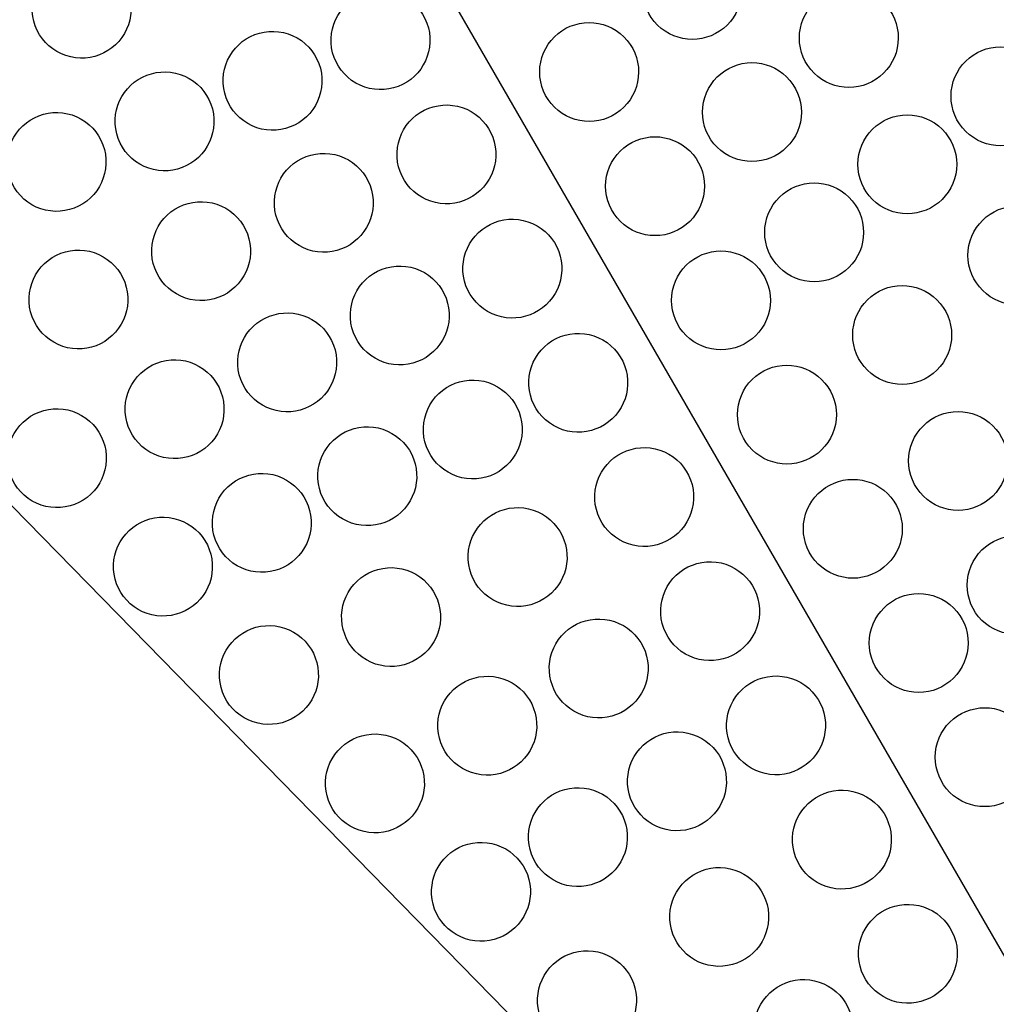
# Model space of a CAD drawing. Header units: millimetres. Extents: x 0 to 500, y 0 to 433.
# Tile 7 of 16: x 267 to 326, y 81 to 140. Entities that reach past the tile are written whole.
import ezdxf

# ---------------------------------------------------------------- set-up
doc = ezdxf.new("R2010")
doc.units = ezdxf.units.MM
doc.header["$MEASUREMENT"] = 0
doc.layers.add('Layer 01', color=7, linetype='Continuous', true_color=0x000000)
doc.layers.add('Make2D$visible$lines', color=7, linetype='Continuous', true_color=0x323232)

msp = doc.modelspace()

# ---------------------------------------------------------------- linework, layer by layer
at = {"layer": 'Layer 01'}
for q in [(250, 216.506), (246.001, 131.86)]:
    msp.add_line((375, 0), q, dxfattribs=at)
at = {"layer": 'Make2D$visible$lines'}
for points, knots in [([(310.809, 142.203), (310.809, 143.002), (310.49, 143.773), (309.343, 144.903), (308.582, 145.203), (307.809, 145.203), (307.017, 145.203), (306.261, 144.889), (305.141, 143.785), (304.809, 143.02), (304.809, 142.203), (304.809, 141.404), (305.128, 140.633), (306.275, 139.503), (307.036, 139.203), (307.809, 139.203), (308.602, 139.203), (309.358, 139.516), (310.477, 140.621), (310.809, 141.385), (310.809, 142.203)], [0, 0, 0, 0, 2.453475, 2.453475, 4.894031, 4.894031, 4.894031, 7.394353, 7.394353, 9.902731, 9.902731, 9.902731, 12.356206, 12.356206, 14.796762, 14.796762, 14.796762, 17.297084, 17.297084, 19.805462, 19.805462, 19.805462, 19.805462]), ([(269.251, 138.465), (269.959, 138.056), (270.787, 137.961), (272.303, 138.378), (272.953, 138.876), (273.349, 139.563), (273.736, 140.232), (273.857, 141.041), (273.451, 142.6), (272.943, 143.261), (272.251, 143.661), (271.543, 144.07), (270.715, 144.164), (269.199, 143.747), (268.549, 143.249), (268.153, 142.563), (267.766, 141.893), (267.645, 141.084), (268.051, 139.526), (268.559, 138.864), (269.251, 138.465)], [0, 0, 0, 0, 2.508377, 2.508377, 5.0087, 5.0087, 5.0087, 7.449256, 7.449256, 9.902731, 9.902731, 9.902731, 12.411109, 12.411109, 14.911431, 14.911431, 14.911431, 17.351987, 17.351987, 19.805462, 19.805462, 19.805462, 19.805462]), ([(320.304, 139.286), (320.304, 140.085), (319.985, 140.856), (318.838, 141.986), (318.077, 142.286), (317.304, 142.286), (316.511, 142.286), (315.755, 141.973), (314.636, 140.868), (314.304, 140.103), (314.304, 139.286), (314.304, 138.487), (314.623, 137.716), (315.77, 136.586), (316.53, 136.286), (317.304, 136.286), (318.096, 136.286), (318.852, 136.599), (319.972, 137.704), (320.304, 138.469), (320.304, 139.286)], [0, 0, 0, 0, 2.453475, 2.453475, 4.894031, 4.894031, 4.894031, 7.394353, 7.394353, 9.902731, 9.902731, 9.902731, 12.356206, 12.356206, 14.796762, 14.796762, 14.796762, 17.297084, 17.297084, 19.805462, 19.805462, 19.805462, 19.805462]), ([(287.387, 136.554), (288.095, 136.146), (288.923, 136.051), (290.439, 136.468), (291.089, 136.966), (291.485, 137.653), (291.871, 138.322), (291.992, 139.131), (291.587, 140.689), (291.079, 141.351), (290.387, 141.751), (289.679, 142.159), (288.85, 142.254), (287.334, 141.837), (286.685, 141.339), (286.289, 140.653), (285.902, 139.983), (285.781, 139.174), (286.187, 137.616), (286.695, 136.954), (287.387, 136.554)], [0, 0, 0, 0, 2.508378, 2.508378, 5.0087, 5.0087, 5.0087, 7.449256, 7.449256, 9.902731, 9.902731, 9.902731, 12.411109, 12.411109, 14.911431, 14.911431, 14.911431, 17.351987, 17.351987, 19.805462, 19.805462, 19.805462, 19.805462]), ([(304.547, 137.224), (304.547, 138.023), (304.228, 138.794), (303.081, 139.924), (302.32, 140.224), (301.547, 140.224), (300.754, 140.224), (299.998, 139.911), (298.879, 138.806), (298.547, 138.042), (298.547, 137.224), (298.547, 136.425), (298.866, 135.655), (300.013, 134.524), (300.774, 134.224), (301.547, 134.224), (302.34, 134.224), (303.096, 134.538), (304.215, 135.642), (304.547, 136.407), (304.547, 137.224)], [0, 0, 0, 0, 2.453475, 2.453475, 4.894031, 4.894031, 4.894031, 7.394353, 7.394353, 9.902731, 9.902731, 9.902731, 12.356206, 12.356206, 14.796762, 14.796762, 14.796762, 17.297084, 17.297084, 19.805462, 19.805462, 19.805462, 19.805462]), ([(280.834, 134.094), (281.541, 133.685), (282.37, 133.59), (283.886, 134.007), (284.535, 134.505), (284.932, 135.192), (285.318, 135.861), (285.439, 136.67), (285.033, 138.229), (284.525, 138.89), (283.834, 139.29), (283.126, 139.698), (282.297, 139.793), (280.781, 139.376), (280.132, 138.878), (279.735, 138.192), (279.349, 137.522), (279.228, 136.713), (279.634, 135.155), (280.142, 134.493), (280.834, 134.094)], [0, 0, 0, 0, 2.508378, 2.508378, 5.0087, 5.0087, 5.0087, 7.449256, 7.449256, 9.902731, 9.902731, 9.902731, 12.411109, 12.411109, 14.911431, 14.911431, 14.911431, 17.351987, 17.351987, 19.805462, 19.805462, 19.805462, 19.805462]), ([(329.507, 135.751), (329.507, 136.55), (329.188, 137.321), (328.042, 138.451), (327.281, 138.751), (326.507, 138.751), (325.715, 138.751), (324.959, 138.438), (323.84, 137.333), (323.507, 136.569), (323.507, 135.751), (323.507, 134.952), (323.826, 134.182), (324.973, 133.051), (325.734, 132.751), (326.507, 132.751), (327.3, 132.751), (328.056, 133.065), (329.175, 134.169), (329.507, 134.934), (329.507, 135.751)], [0, 0, 0, 0, 2.453475, 2.453475, 4.894031, 4.894031, 4.894031, 7.394353, 7.394353, 9.902731, 9.902731, 9.902731, 12.356206, 12.356206, 14.796762, 14.796762, 14.796762, 17.297084, 17.297084, 19.805462, 19.805462, 19.805462, 19.805462]), ([(314.425, 134.791), (314.425, 135.59), (314.106, 136.361), (312.96, 137.491), (312.199, 137.791), (311.425, 137.791), (310.633, 137.791), (309.877, 137.478), (308.758, 136.373), (308.425, 135.608), (308.425, 134.791), (308.425, 133.992), (308.744, 133.221), (309.891, 132.091), (310.652, 131.791), (311.425, 131.791), (312.218, 131.791), (312.974, 132.104), (314.093, 133.209), (314.425, 133.974), (314.425, 134.791)], [0, 0, 0, 0, 2.453475, 2.453475, 4.894031, 4.894031, 4.894031, 7.394353, 7.394353, 9.902731, 9.902731, 9.902731, 12.356206, 12.356206, 14.796762, 14.796762, 14.796762, 17.297084, 17.297084, 19.805462, 19.805462, 19.805462, 19.805462]), ([(274.28, 131.633), (274.988, 131.224), (275.817, 131.129), (277.333, 131.546), (277.982, 132.044), (278.378, 132.731), (278.765, 133.401), (278.886, 134.209), (278.48, 135.768), (277.972, 136.429), (277.28, 136.829), (276.572, 137.238), (275.744, 137.332), (274.228, 136.915), (273.579, 136.417), (273.182, 135.731), (272.796, 135.061), (272.675, 134.252), (273.08, 132.694), (273.588, 132.032), (274.28, 131.633)], [0, 0, 0, 0, 2.508377, 2.508377, 5.0087, 5.0087, 5.0087, 7.449256, 7.449256, 9.902731, 9.902731, 9.902731, 12.411109, 12.411109, 14.911431, 14.911431, 14.911431, 17.351987, 17.351987, 19.805462, 19.805462, 19.805462, 19.805462]), ([(291.387, 129.626), (292.095, 129.218), (292.923, 129.123), (294.439, 129.54), (295.089, 130.038), (295.485, 130.724), (295.871, 131.394), (295.992, 132.203), (295.587, 133.761), (295.079, 134.423), (294.387, 134.822), (293.679, 135.231), (292.85, 135.326), (291.334, 134.909), (290.685, 134.411), (290.289, 133.724), (289.902, 133.055), (289.781, 132.246), (290.187, 130.687), (290.695, 130.026), (291.387, 129.626)], [0, 0, 0, 0, 2.508378, 2.508378, 5.0087, 5.0087, 5.0087, 7.449256, 7.449256, 9.902731, 9.902731, 9.902731, 12.411109, 12.411109, 14.911431, 14.911431, 14.911431, 17.351987, 17.351987, 19.805462, 19.805462, 19.805462, 19.805462]), ([(267.727, 129.172), (268.435, 128.763), (269.263, 128.669), (270.78, 129.086), (271.429, 129.584), (271.825, 130.27), (272.212, 130.94), (272.333, 131.749), (271.927, 133.307), (271.419, 133.969), (270.727, 134.368), (270.019, 134.777), (269.191, 134.871), (267.675, 134.454), (267.025, 133.956), (266.629, 133.27), (266.242, 132.6), (266.122, 131.791), (266.527, 130.233), (267.035, 129.571), (267.727, 129.172)], [0, 0, 0, 0, 2.508377, 2.508377, 5.0087, 5.0087, 5.0087, 7.449256, 7.449256, 9.902731, 9.902731, 9.902731, 12.411109, 12.411109, 14.911431, 14.911431, 14.911431, 17.351987, 17.351987, 19.805462, 19.805462, 19.805462, 19.805462]), ([(323.854, 131.623), (323.854, 132.422), (323.535, 133.193), (322.388, 134.324), (321.627, 134.623), (320.854, 134.623), (320.061, 134.623), (319.305, 134.31), (318.186, 133.206), (317.854, 132.441), (317.854, 131.623), (317.854, 130.825), (318.173, 130.054), (319.32, 128.923), (320.081, 128.623), (320.854, 128.623), (321.647, 128.623), (322.402, 128.937), (323.522, 130.041), (323.854, 130.806), (323.854, 131.623)], [0, 0, 0, 0, 2.453475, 2.453475, 4.894031, 4.894031, 4.894031, 7.394353, 7.394353, 9.902731, 9.902731, 9.902731, 12.356206, 12.356206, 14.796762, 14.796762, 14.796762, 17.297084, 17.297084, 19.805462, 19.805462, 19.805462, 19.805462]), ([(308.547, 130.296), (308.547, 131.095), (308.228, 131.866), (307.081, 132.996), (306.32, 133.296), (305.547, 133.296), (304.754, 133.296), (303.998, 132.983), (302.879, 131.878), (302.547, 131.114), (302.547, 130.296), (302.547, 129.497), (302.866, 128.726), (304.013, 127.596), (304.774, 127.296), (305.547, 127.296), (306.34, 127.296), (307.096, 127.609), (308.215, 128.714), (308.547, 129.479), (308.547, 130.296)], [0, 0, 0, 0, 2.453475, 2.453475, 4.894031, 4.894031, 4.894031, 7.394353, 7.394353, 9.902731, 9.902731, 9.902731, 12.356206, 12.356206, 14.796762, 14.796762, 14.796762, 17.297084, 17.297084, 19.805462, 19.805462, 19.805462, 19.805462]), ([(283.944, 126.692), (284.652, 126.284), (285.48, 126.189), (286.997, 126.606), (287.646, 127.104), (288.042, 127.79), (288.429, 128.46), (288.55, 129.269), (288.144, 130.827), (287.636, 131.489), (286.944, 131.888), (286.236, 132.297), (285.408, 132.392), (283.892, 131.975), (283.242, 131.477), (282.846, 130.79), (282.459, 130.121), (282.339, 129.312), (282.744, 127.753), (283.252, 127.092), (283.944, 126.692)], [0, 0, 0, 0, 2.508377, 2.508377, 5.0087, 5.0087, 5.0087, 7.449256, 7.449256, 9.902731, 9.902731, 9.902731, 12.411109, 12.411109, 14.911431, 14.911431, 14.911431, 17.351987, 17.351987, 19.805462, 19.805462, 19.805462, 19.805462]), ([(318.2, 127.496), (318.2, 128.295), (317.881, 129.065), (316.735, 130.196), (315.974, 130.496), (315.2, 130.496), (314.408, 130.496), (313.652, 130.182), (312.533, 129.078), (312.2, 128.313), (312.2, 127.496), (312.2, 126.697), (312.519, 125.926), (313.666, 124.796), (314.427, 124.496), (315.2, 124.496), (315.993, 124.496), (316.749, 124.809), (317.868, 125.914), (318.2, 126.678), (318.2, 127.496)], [0, 0, 0, 0, 2.453475, 2.453475, 4.894031, 4.894031, 4.894031, 7.394353, 7.394353, 9.902731, 9.902731, 9.902731, 12.356207, 12.356207, 14.796762, 14.796762, 14.796762, 17.297085, 17.297085, 19.805462, 19.805462, 19.805462, 19.805462]), ([(276.502, 123.758), (277.209, 123.35), (278.038, 123.255), (279.554, 123.672), (280.203, 124.17), (280.6, 124.856), (280.986, 125.526), (281.107, 126.335), (280.701, 127.893), (280.193, 128.555), (279.502, 128.955), (278.794, 129.363), (277.965, 129.458), (276.449, 129.041), (275.8, 128.543), (275.404, 127.856), (275.017, 127.187), (274.896, 126.378), (275.302, 124.82), (275.81, 124.158), (276.502, 123.758)], [0, 0, 0, 0, 2.508377, 2.508377, 5.0087, 5.0087, 5.0087, 7.449256, 7.449256, 9.902731, 9.902731, 9.902731, 12.411109, 12.411109, 14.911431, 14.911431, 14.911431, 17.351987, 17.351987, 19.805462, 19.805462, 19.805462, 19.805462]), ([(330.536, 126.1), (330.536, 126.899), (330.217, 127.669), (329.07, 128.8), (328.309, 129.1), (327.536, 129.1), (326.743, 129.1), (325.987, 128.786), (324.868, 127.682), (324.536, 126.917), (324.536, 126.1), (324.536, 125.301), (324.855, 124.53), (326.001, 123.4), (326.762, 123.1), (327.536, 123.1), (328.328, 123.1), (329.084, 123.413), (330.203, 124.518), (330.536, 125.282), (330.536, 126.1)], [0, 0, 0, 0, 2.453475, 2.453475, 4.894031, 4.894031, 4.894031, 7.394353, 7.394353, 9.902731, 9.902731, 9.902731, 12.356206, 12.356206, 14.796762, 14.796762, 14.796762, 17.297084, 17.297084, 19.805462, 19.805462, 19.805462, 19.805462]), ([(295.387, 122.698), (296.095, 122.289), (296.923, 122.195), (298.439, 122.612), (299.089, 123.11), (299.485, 123.796), (299.871, 124.466), (299.992, 125.275), (299.587, 126.833), (299.079, 127.495), (298.387, 127.894), (297.679, 128.303), (296.85, 128.398), (295.334, 127.981), (294.685, 127.483), (294.289, 126.796), (293.902, 126.126), (293.781, 125.317), (294.187, 123.759), (294.695, 123.098), (295.387, 122.698)], [0, 0, 0, 0, 2.508378, 2.508378, 5.0087, 5.0087, 5.0087, 7.449256, 7.449256, 9.902731, 9.902731, 9.902731, 12.411109, 12.411109, 14.911431, 14.911431, 14.911431, 17.351987, 17.351987, 19.805462, 19.805462, 19.805462, 19.805462]), ([(269.059, 120.824), (269.767, 120.416), (270.595, 120.321), (272.111, 120.738), (272.761, 121.236), (273.157, 121.923), (273.544, 122.592), (273.665, 123.401), (273.259, 124.959), (272.751, 125.621), (272.059, 126.021), (271.351, 126.429), (270.523, 126.524), (269.007, 126.107), (268.357, 125.609), (267.961, 124.923), (267.574, 124.253), (267.453, 123.444), (267.859, 121.886), (268.367, 121.224), (269.059, 120.824)], [0, 0, 0, 0, 2.508377, 2.508377, 5.0087, 5.0087, 5.0087, 7.449256, 7.449256, 9.902731, 9.902731, 9.902731, 12.411109, 12.411109, 14.911431, 14.911431, 14.911431, 17.351987, 17.351987, 19.805462, 19.805462, 19.805462, 19.805462]), ([(312.547, 123.368), (312.547, 124.167), (312.228, 124.938), (311.081, 126.068), (310.32, 126.368), (309.547, 126.368), (308.754, 126.368), (307.998, 126.055), (306.879, 124.95), (306.547, 124.185), (306.547, 123.368), (306.547, 122.569), (306.866, 121.798), (308.013, 120.668), (308.774, 120.368), (309.547, 120.368), (310.34, 120.368), (311.096, 120.681), (312.215, 121.786), (312.547, 122.551), (312.547, 123.368)], [0, 0, 0, 0, 2.453475, 2.453475, 4.894031, 4.894031, 4.894031, 7.394353, 7.394353, 9.902731, 9.902731, 9.902731, 12.356206, 12.356206, 14.796762, 14.796762, 14.796762, 17.297084, 17.297084, 19.805462, 19.805462, 19.805462, 19.805462]), ([(288.555, 119.855), (289.263, 119.446), (290.091, 119.351), (291.607, 119.768), (292.257, 120.266), (292.653, 120.953), (293.04, 121.622), (293.16, 122.431), (292.755, 123.99), (292.247, 124.651), (291.555, 125.051), (290.847, 125.46), (290.019, 125.554), (288.502, 125.137), (287.853, 124.639), (287.457, 123.953), (287.07, 123.283), (286.949, 122.474), (287.355, 120.916), (287.863, 120.254), (288.555, 119.855)], [0, 0, 0, 0, 2.508378, 2.508378, 5.0087, 5.0087, 5.0087, 7.449256, 7.449256, 9.902731, 9.902731, 9.902731, 12.411109, 12.411109, 14.911431, 14.911431, 14.911431, 17.351987, 17.351987, 19.805462, 19.805462, 19.805462, 19.805462]), ([(323.541, 121.27), (323.541, 122.069), (323.222, 122.839), (322.076, 123.97), (321.315, 124.27), (320.541, 124.27), (319.749, 124.27), (318.993, 123.956), (317.874, 122.852), (317.541, 122.087), (317.541, 121.27), (317.541, 120.471), (317.86, 119.7), (319.007, 118.57), (319.768, 118.27), (320.541, 118.27), (321.334, 118.27), (322.09, 118.583), (323.209, 119.688), (323.541, 120.452), (323.541, 121.27)], [0, 0, 0, 0, 2.453475, 2.453475, 4.894031, 4.894031, 4.894031, 7.394353, 7.394353, 9.902731, 9.902731, 9.902731, 12.356206, 12.356206, 14.796762, 14.796762, 14.796762, 17.297084, 17.297084, 19.805462, 19.805462, 19.805462, 19.805462]), ([(281.723, 117.011), (282.431, 116.603), (283.259, 116.508), (284.775, 116.925), (285.425, 117.423), (285.821, 118.109), (286.208, 118.779), (286.328, 119.588), (285.923, 121.146), (285.415, 121.808), (284.723, 122.207), (284.015, 122.616), (283.187, 122.711), (281.671, 122.294), (281.021, 121.796), (280.625, 121.109), (280.238, 120.44), (280.117, 119.631), (280.523, 118.072), (281.031, 117.411), (281.723, 117.011)], [0, 0, 0, 0, 2.508377, 2.508377, 5.0087, 5.0087, 5.0087, 7.449256, 7.449256, 9.902731, 9.902731, 9.902731, 12.411109, 12.411109, 14.911431, 14.911431, 14.911431, 17.351987, 17.351987, 19.805462, 19.805462, 19.805462, 19.805462]), ([(299.387, 115.77), (300.095, 115.361), (300.923, 115.266), (302.439, 115.683), (303.089, 116.181), (303.485, 116.868), (303.871, 117.538), (303.992, 118.347), (303.587, 119.905), (303.079, 120.567), (302.387, 120.966), (301.679, 121.375), (300.85, 121.469), (299.334, 121.052), (298.685, 120.554), (298.289, 119.868), (297.902, 119.198), (297.781, 118.389), (298.187, 116.831), (298.695, 116.169), (299.387, 115.77)], [0, 0, 0, 0, 2.508377, 2.508377, 5.0087, 5.0087, 5.0087, 7.449256, 7.449256, 9.902731, 9.902731, 9.902731, 12.411109, 12.411109, 14.911431, 14.911431, 14.911431, 17.351987, 17.351987, 19.805462, 19.805462, 19.805462, 19.805462]), ([(274.891, 114.168), (275.599, 113.759), (276.427, 113.665), (277.943, 114.082), (278.593, 114.58), (278.989, 115.266), (279.376, 115.936), (279.497, 116.745), (279.091, 118.303), (278.583, 118.965), (277.891, 119.364), (277.183, 119.773), (276.355, 119.867), (274.839, 119.45), (274.189, 118.952), (273.793, 118.266), (273.406, 117.596), (273.285, 116.787), (273.691, 115.229), (274.199, 114.567), (274.891, 114.168)], [0, 0, 0, 0, 2.508377, 2.508377, 5.0087, 5.0087, 5.0087, 7.449256, 7.449256, 9.902731, 9.902731, 9.902731, 12.411109, 12.411109, 14.911431, 14.911431, 14.911431, 17.351987, 17.351987, 19.805462, 19.805462, 19.805462, 19.805462]), ([(316.547, 116.44), (316.547, 117.239), (316.228, 118.009), (315.081, 119.14), (314.32, 119.44), (313.547, 119.44), (312.754, 119.44), (311.998, 119.126), (310.879, 118.022), (310.547, 117.257), (310.547, 116.44), (310.547, 115.641), (310.866, 114.87), (312.013, 113.74), (312.774, 113.44), (313.547, 113.44), (314.34, 113.44), (315.096, 113.753), (316.215, 114.858), (316.547, 115.622), (316.547, 116.44)], [0, 0, 0, 0, 2.453475, 2.453475, 4.894031, 4.894031, 4.894031, 7.394353, 7.394353, 9.902731, 9.902731, 9.902731, 12.356206, 12.356206, 14.796762, 14.796762, 14.796762, 17.297084, 17.297084, 19.805462, 19.805462, 19.805462, 19.805462]), ([(292.985, 112.938), (293.693, 112.529), (294.522, 112.434), (296.038, 112.851), (296.687, 113.349), (297.083, 114.036), (297.47, 114.706), (297.591, 115.514), (297.185, 117.073), (296.677, 117.734), (295.985, 118.134), (295.277, 118.543), (294.449, 118.637), (292.933, 118.22), (292.284, 117.722), (291.887, 117.036), (291.501, 116.366), (291.38, 115.557), (291.785, 113.999), (292.293, 113.337), (292.985, 112.938)], [0, 0, 0, 0, 2.508377, 2.508377, 5.0087, 5.0087, 5.0087, 7.449256, 7.449256, 9.902731, 9.902731, 9.902731, 12.411109, 12.411109, 14.911431, 14.911431, 14.911431, 17.351987, 17.351987, 19.805462, 19.805462, 19.805462, 19.805462]), ([(267.749, 111.196), (268.457, 110.787), (269.286, 110.692), (270.802, 111.109), (271.451, 111.607), (271.848, 112.294), (272.234, 112.963), (272.355, 113.772), (271.949, 115.331), (271.441, 115.992), (270.749, 116.392), (270.042, 116.801), (269.213, 116.895), (267.697, 116.478), (267.048, 115.98), (266.651, 115.294), (266.265, 114.624), (266.144, 113.815), (266.55, 112.257), (267.058, 111.595), (267.749, 111.196)], [0, 0, 0, 0, 2.508377, 2.508377, 5.0087, 5.0087, 5.0087, 7.449256, 7.449256, 9.902731, 9.902731, 9.902731, 12.411109, 12.411109, 14.911431, 14.911431, 14.911431, 17.351987, 17.351987, 19.805462, 19.805462, 19.805462, 19.805462]), ([(326.935, 113.63), (326.935, 114.429), (326.616, 115.199), (325.469, 116.33), (324.708, 116.63), (323.935, 116.63), (323.142, 116.63), (322.386, 116.316), (321.267, 115.212), (320.935, 114.447), (320.935, 113.63), (320.935, 112.831), (321.254, 112.06), (322.4, 110.929), (323.161, 110.63), (323.935, 110.63), (324.727, 110.63), (325.483, 110.943), (326.602, 112.048), (326.935, 112.812), (326.935, 113.63)], [0, 0, 0, 0, 2.453475, 2.453475, 4.894031, 4.894031, 4.894031, 7.394353, 7.394353, 9.902731, 9.902731, 9.902731, 12.356206, 12.356206, 14.796762, 14.796762, 14.796762, 17.297084, 17.297084, 19.805462, 19.805462, 19.805462, 19.805462]), ([(286.584, 110.106), (287.292, 109.697), (288.12, 109.602), (289.636, 110.019), (290.286, 110.517), (290.682, 111.204), (291.069, 111.873), (291.189, 112.682), (290.784, 114.241), (290.276, 114.902), (289.584, 115.302), (288.876, 115.71), (288.048, 115.805), (286.531, 115.388), (285.882, 114.89), (285.486, 114.204), (285.099, 113.534), (284.978, 112.725), (285.384, 111.167), (285.892, 110.505), (286.584, 110.106)], [0, 0, 0, 0, 2.508378, 2.508378, 5.0087, 5.0087, 5.0087, 7.449256, 7.449256, 9.902731, 9.902731, 9.902731, 12.411109, 12.411109, 14.911431, 14.911431, 14.911431, 17.351987, 17.351987, 19.805462, 19.805462, 19.805462, 19.805462]), ([(303.387, 108.842), (304.095, 108.433), (304.923, 108.338), (306.439, 108.755), (307.089, 109.253), (307.485, 109.94), (307.871, 110.609), (307.992, 111.418), (307.587, 112.977), (307.079, 113.638), (306.387, 114.038), (305.679, 114.446), (304.85, 114.541), (303.334, 114.124), (302.685, 113.626), (302.289, 112.94), (301.902, 112.27), (301.781, 111.461), (302.187, 109.903), (302.695, 109.241), (303.387, 108.842)], [0, 0, 0, 0, 2.508377, 2.508377, 5.0087, 5.0087, 5.0087, 7.449256, 7.449256, 9.902731, 9.902731, 9.902731, 12.411109, 12.411109, 14.911431, 14.911431, 14.911431, 17.351987, 17.351987, 19.805462, 19.805462, 19.805462, 19.805462]), ([(280.182, 107.273), (280.89, 106.865), (281.719, 106.77), (283.235, 107.187), (283.884, 107.685), (284.28, 108.372), (284.667, 109.041), (284.788, 109.85), (284.382, 111.408), (283.874, 112.07), (283.182, 112.47), (282.474, 112.878), (281.646, 112.973), (280.13, 112.556), (279.481, 112.058), (279.084, 111.372), (278.698, 110.702), (278.577, 109.893), (278.982, 108.335), (279.49, 107.673), (280.182, 107.273)], [0, 0, 0, 0, 2.508378, 2.508378, 5.0087, 5.0087, 5.0087, 7.449256, 7.449256, 9.902731, 9.902731, 9.902731, 12.411109, 12.411109, 14.911431, 14.911431, 14.911431, 17.351987, 17.351987, 19.805462, 19.805462, 19.805462, 19.805462]), ([(320.547, 109.512), (320.547, 110.31), (320.228, 111.081), (319.081, 112.212), (318.32, 112.512), (317.547, 112.512), (316.754, 112.512), (315.998, 112.198), (314.879, 111.094), (314.547, 110.329), (314.547, 109.512), (314.547, 108.713), (314.866, 107.942), (316.013, 106.811), (316.774, 106.512), (317.547, 106.512), (318.34, 106.512), (319.096, 106.825), (320.215, 107.929), (320.547, 108.694), (320.547, 109.512)], [0, 0, 0, 0, 2.453475, 2.453475, 4.894031, 4.894031, 4.894031, 7.394353, 7.394353, 9.902731, 9.902731, 9.902731, 12.356206, 12.356206, 14.796762, 14.796762, 14.796762, 17.297084, 17.297084, 19.805462, 19.805462, 19.805462, 19.805462]), ([(295.707, 105.199), (296.415, 104.791), (297.243, 104.696), (298.759, 105.113), (299.408, 105.611), (299.805, 106.297), (300.191, 106.967), (300.312, 107.776), (299.907, 109.334), (299.399, 109.996), (298.707, 110.396), (297.999, 110.804), (297.17, 110.899), (295.654, 110.482), (295.005, 109.984), (294.609, 109.297), (294.222, 108.628), (294.101, 107.819), (294.507, 106.261), (295.015, 105.599), (295.707, 105.199)], [0, 0, 0, 0, 2.508377, 2.508377, 5.0087, 5.0087, 5.0087, 7.449256, 7.449256, 9.902731, 9.902731, 9.902731, 12.411109, 12.411109, 14.911431, 14.911431, 14.911431, 17.351987, 17.351987, 19.805462, 19.805462, 19.805462, 19.805462]), ([(274.183, 104.619), (274.891, 104.211), (275.719, 104.116), (277.235, 104.533), (277.885, 105.031), (278.281, 105.717), (278.668, 106.387), (278.789, 107.196), (278.383, 108.754), (277.875, 109.416), (277.183, 109.815), (276.475, 110.224), (275.647, 110.319), (274.131, 109.902), (273.481, 109.404), (273.085, 108.717), (272.698, 108.048), (272.578, 107.239), (272.983, 105.68), (273.491, 105.019), (274.183, 104.619)], [0, 0, 0, 0, 2.508377, 2.508377, 5.0087, 5.0087, 5.0087, 7.449256, 7.449256, 9.902731, 9.902731, 9.902731, 12.411109, 12.411109, 14.911431, 14.911431, 14.911431, 17.351987, 17.351987, 19.805462, 19.805462, 19.805462, 19.805462]), ([(330.487, 106.094), (330.487, 106.893), (330.168, 107.664), (329.021, 108.794), (328.261, 109.094), (327.487, 109.094), (326.695, 109.094), (325.939, 108.78), (324.819, 107.676), (324.487, 106.911), (324.487, 106.094), (324.487, 105.295), (324.806, 104.524), (325.953, 103.394), (326.714, 103.094), (327.487, 103.094), (328.28, 103.094), (329.036, 103.407), (330.155, 104.512), (330.487, 105.276), (330.487, 106.094)], [0, 0, 0, 0, 2.453475, 2.453475, 4.894031, 4.894031, 4.894031, 7.394353, 7.394353, 9.902731, 9.902731, 9.902731, 12.356206, 12.356206, 14.796762, 14.796762, 14.796762, 17.297084, 17.297084, 19.805462, 19.805462, 19.805462, 19.805462]), ([(288.027, 101.557), (288.734, 101.148), (289.563, 101.054), (291.079, 101.471), (291.728, 101.969), (292.125, 102.655), (292.511, 103.325), (292.632, 104.134), (292.226, 105.692), (291.718, 106.354), (291.027, 106.753), (290.319, 107.162), (289.49, 107.257), (287.974, 106.84), (287.325, 106.342), (286.928, 105.655), (286.542, 104.985), (286.421, 104.177), (286.827, 102.618), (287.335, 101.957), (288.027, 101.557)], [0, 0, 0, 0, 2.508377, 2.508377, 5.0087, 5.0087, 5.0087, 7.449256, 7.449256, 9.902731, 9.902731, 9.902731, 12.411109, 12.411109, 14.911431, 14.911431, 14.911431, 17.351987, 17.351987, 19.805462, 19.805462, 19.805462, 19.805462]), ([(307.387, 101.913), (308.095, 101.505), (308.923, 101.41), (310.439, 101.827), (311.089, 102.325), (311.485, 103.012), (311.871, 103.681), (311.992, 104.49), (311.587, 106.048), (311.079, 106.71), (310.387, 107.11), (309.679, 107.518), (308.85, 107.613), (307.334, 107.196), (306.685, 106.698), (306.289, 106.012), (305.902, 105.342), (305.781, 104.533), (306.187, 102.975), (306.695, 102.313), (307.387, 101.913)], [0, 0, 0, 0, 2.508377, 2.508377, 5.0087, 5.0087, 5.0087, 7.449256, 7.449256, 9.902731, 9.902731, 9.902731, 12.411109, 12.411109, 14.911431, 14.911431, 14.911431, 17.351987, 17.351987, 19.805462, 19.805462, 19.805462, 19.805462]), ([(324.547, 102.583), (324.547, 103.382), (324.228, 104.153), (323.081, 105.283), (322.32, 105.583), (321.547, 105.583), (320.754, 105.583), (319.998, 105.27), (318.879, 104.165), (318.547, 103.401), (318.547, 102.583), (318.547, 101.784), (318.866, 101.014), (320.013, 99.883), (320.774, 99.583), (321.547, 99.583), (322.34, 99.583), (323.096, 99.897), (324.215, 101.001), (324.547, 101.766), (324.547, 102.583)], [0, 0, 0, 0, 2.453475, 2.453475, 4.894031, 4.894031, 4.894031, 7.394353, 7.394353, 9.902731, 9.902731, 9.902731, 12.356206, 12.356206, 14.796762, 14.796762, 14.796762, 17.297084, 17.297084, 19.805462, 19.805462, 19.805462, 19.805462]), ([(300.627, 98.441), (301.334, 98.032), (302.163, 97.937), (303.679, 98.354), (304.328, 98.852), (304.725, 99.539), (305.111, 100.209), (305.232, 101.017), (304.826, 102.576), (304.318, 103.237), (303.627, 103.637), (302.919, 104.046), (302.09, 104.14), (300.574, 103.723), (299.925, 103.225), (299.528, 102.539), (299.142, 101.869), (299.021, 101.06), (299.427, 99.502), (299.935, 98.84), (300.627, 98.441)], [0, 0, 0, 0, 2.508377, 2.508377, 5.0087, 5.0087, 5.0087, 7.449256, 7.449256, 9.902731, 9.902731, 9.902731, 12.411109, 12.411109, 14.911431, 14.911431, 14.911431, 17.351987, 17.351987, 19.805462, 19.805462, 19.805462, 19.805462]), ([(280.617, 98.043), (281.325, 97.634), (282.153, 97.54), (283.669, 97.957), (284.318, 98.455), (284.715, 99.141), (285.101, 99.811), (285.222, 100.62), (284.817, 102.178), (284.309, 102.84), (283.617, 103.239), (282.909, 103.648), (282.08, 103.742), (280.564, 103.326), (279.915, 102.828), (279.519, 102.141), (279.132, 101.471), (279.011, 100.662), (279.417, 99.104), (279.925, 98.442), (280.617, 98.043)], [0, 0, 0, 0, 2.508377, 2.508377, 5.0087, 5.0087, 5.0087, 7.449256, 7.449256, 9.902731, 9.902731, 9.902731, 12.411109, 12.411109, 14.911431, 14.911431, 14.911431, 17.351987, 17.351987, 19.805462, 19.805462, 19.805462, 19.805462]), ([(293.866, 94.968), (294.574, 94.559), (295.403, 94.465), (296.919, 94.882), (297.568, 95.38), (297.964, 96.066), (298.351, 96.736), (298.472, 97.545), (298.066, 99.103), (297.558, 99.765), (296.866, 100.164), (296.158, 100.573), (295.33, 100.668), (293.814, 100.251), (293.165, 99.753), (292.768, 99.066), (292.382, 98.396), (292.261, 97.587), (292.666, 96.029), (293.174, 95.367), (293.866, 94.968)], [0, 0, 0, 0, 2.508378, 2.508378, 5.0087, 5.0087, 5.0087, 7.449256, 7.449256, 9.902731, 9.902731, 9.902731, 12.411109, 12.411109, 14.911431, 14.911431, 14.911431, 17.351987, 17.351987, 19.805462, 19.805462, 19.805462, 19.805462]), ([(311.387, 94.985), (312.095, 94.577), (312.923, 94.482), (314.439, 94.899), (315.089, 95.397), (315.485, 96.083), (315.871, 96.753), (315.992, 97.562), (315.587, 99.12), (315.079, 99.782), (314.387, 100.181), (313.679, 100.59), (312.85, 100.685), (311.334, 100.268), (310.685, 99.77), (310.289, 99.083), (309.902, 98.414), (309.781, 97.605), (310.187, 96.046), (310.695, 95.385), (311.387, 94.985)], [0, 0, 0, 0, 2.508377, 2.508377, 5.0087, 5.0087, 5.0087, 7.449256, 7.449256, 9.902731, 9.902731, 9.902731, 12.411109, 12.411109, 14.911431, 14.911431, 14.911431, 17.351987, 17.351987, 19.805462, 19.805462, 19.805462, 19.805462]), ([(328.547, 95.655), (328.547, 96.454), (328.228, 97.225), (327.081, 98.355), (326.32, 98.655), (325.547, 98.655), (324.754, 98.655), (323.998, 98.342), (322.879, 97.237), (322.547, 96.473), (322.547, 95.655), (322.547, 94.856), (322.866, 94.085), (324.013, 92.955), (324.774, 92.655), (325.547, 92.655), (326.34, 92.655), (327.096, 92.968), (328.215, 94.073), (328.547, 94.838), (328.547, 95.655)], [0, 0, 0, 0, 2.453475, 2.453475, 4.894031, 4.894031, 4.894031, 7.394353, 7.394353, 9.902731, 9.902731, 9.902731, 12.356206, 12.356206, 14.796762, 14.796762, 14.796762, 17.297084, 17.297084, 19.805462, 19.805462, 19.805462, 19.805462]), ([(287.05, 91.467), (287.758, 91.058), (288.587, 90.963), (290.103, 91.38), (290.752, 91.878), (291.148, 92.565), (291.535, 93.234), (291.656, 94.043), (291.25, 95.602), (290.742, 96.263), (290.05, 96.663), (289.342, 97.072), (288.514, 97.166), (286.998, 96.749), (286.349, 96.251), (285.952, 95.565), (285.566, 94.895), (285.445, 94.086), (285.85, 92.528), (286.358, 91.866), (287.05, 91.467)], [0, 0, 0, 0, 2.508377, 2.508377, 5.0087, 5.0087, 5.0087, 7.449256, 7.449256, 9.902731, 9.902731, 9.902731, 12.411109, 12.411109, 14.911431, 14.911431, 14.911431, 17.351987, 17.351987, 19.805462, 19.805462, 19.805462, 19.805462]), ([(305.376, 91.596), (306.084, 91.187), (306.913, 91.093), (308.429, 91.51), (309.078, 92.008), (309.474, 92.694), (309.861, 93.364), (309.982, 94.173), (309.576, 95.731), (309.068, 96.393), (308.376, 96.792), (307.669, 97.201), (306.84, 97.296), (305.324, 96.879), (304.675, 96.381), (304.278, 95.694), (303.892, 95.024), (303.771, 94.216), (304.177, 92.657), (304.685, 91.996), (305.376, 91.596)], [0, 0, 0, 0, 2.508377, 2.508377, 5.0087, 5.0087, 5.0087, 7.449256, 7.449256, 9.902731, 9.902731, 9.902731, 12.411109, 12.411109, 14.911431, 14.911431, 14.911431, 17.351987, 17.351987, 19.805462, 19.805462, 19.805462, 19.805462]), ([(299.366, 88.207), (300.074, 87.798), (300.902, 87.704), (302.418, 88.121), (303.068, 88.619), (303.464, 89.305), (303.851, 89.975), (303.972, 90.784), (303.566, 92.342), (303.058, 93.004), (302.366, 93.403), (301.658, 93.812), (300.83, 93.907), (299.314, 93.49), (298.664, 92.992), (298.268, 92.305), (297.881, 91.635), (297.761, 90.827), (298.166, 89.268), (298.674, 88.607), (299.366, 88.207)], [0, 0, 0, 0, 2.508378, 2.508378, 5.0087, 5.0087, 5.0087, 7.449256, 7.449256, 9.902731, 9.902731, 9.902731, 12.411109, 12.411109, 14.911431, 14.911431, 14.911431, 17.351987, 17.351987, 19.805462, 19.805462, 19.805462, 19.805462]), ([(315.387, 88.057), (316.095, 87.648), (316.923, 87.554), (318.439, 87.971), (319.089, 88.469), (319.485, 89.155), (319.871, 89.825), (319.992, 90.634), (319.587, 92.192), (319.079, 92.854), (318.387, 93.253), (317.679, 93.662), (316.85, 93.757), (315.334, 93.34), (314.685, 92.842), (314.289, 92.155), (313.902, 91.485), (313.781, 90.676), (314.187, 89.118), (314.695, 88.456), (315.387, 88.057)], [0, 0, 0, 0, 2.508378, 2.508378, 5.0087, 5.0087, 5.0087, 7.449256, 7.449256, 9.902731, 9.902731, 9.902731, 12.411109, 12.411109, 14.911431, 14.911431, 14.911431, 17.351987, 17.351987, 19.805462, 19.805462, 19.805462, 19.805462]), ([(293.484, 84.89), (294.192, 84.482), (295.02, 84.387), (296.536, 84.804), (297.186, 85.302), (297.582, 85.988), (297.969, 86.658), (298.09, 87.467), (297.684, 89.025), (297.176, 89.687), (296.484, 90.086), (295.776, 90.495), (294.948, 90.59), (293.432, 90.173), (292.782, 89.675), (292.386, 88.988), (291.999, 88.319), (291.878, 87.51), (292.284, 85.951), (292.792, 85.29), (293.484, 84.89)], [0, 0, 0, 0, 2.508378, 2.508378, 5.0087, 5.0087, 5.0087, 7.449256, 7.449256, 9.902731, 9.902731, 9.902731, 12.411109, 12.411109, 14.911431, 14.911431, 14.911431, 17.351987, 17.351987, 19.805462, 19.805462, 19.805462, 19.805462]), ([(307.941, 83.367), (308.649, 82.958), (309.477, 82.864), (310.993, 83.281), (311.642, 83.779), (312.039, 84.465), (312.425, 85.135), (312.546, 85.944), (312.141, 87.502), (311.633, 88.164), (310.941, 88.563), (310.233, 88.972), (309.404, 89.067), (307.888, 88.65), (307.239, 88.152), (306.843, 87.465), (306.456, 86.795), (306.335, 85.987), (306.741, 84.428), (307.249, 83.767), (307.941, 83.367)], [0, 0, 0, 0, 2.508377, 2.508377, 5.0087, 5.0087, 5.0087, 7.449256, 7.449256, 9.902731, 9.902731, 9.902731, 12.411109, 12.411109, 14.911431, 14.911431, 14.911431, 17.351987, 17.351987, 19.805462, 19.805462, 19.805462, 19.805462]), ([(319.387, 81.129), (320.095, 80.72), (320.923, 80.625), (322.439, 81.042), (323.089, 81.54), (323.485, 82.227), (323.871, 82.897), (323.992, 83.706), (323.587, 85.264), (323.079, 85.926), (322.387, 86.325), (321.679, 86.734), (320.85, 86.828), (319.334, 86.411), (318.685, 85.913), (318.289, 85.227), (317.902, 84.557), (317.781, 83.748), (318.187, 82.19), (318.695, 81.528), (319.387, 81.129)], [0, 0, 0, 0, 2.508378, 2.508378, 5.0087, 5.0087, 5.0087, 7.449256, 7.449256, 9.902731, 9.902731, 9.902731, 12.411109, 12.411109, 14.911431, 14.911431, 14.911431, 17.351987, 17.351987, 19.805462, 19.805462, 19.805462, 19.805462]), ([(299.918, 78.314), (300.626, 77.905), (301.454, 77.811), (302.97, 78.228), (303.619, 78.726), (304.016, 79.412), (304.402, 80.082), (304.523, 80.891), (304.118, 82.449), (303.61, 83.111), (302.918, 83.51), (302.21, 83.919), (301.381, 84.013), (299.865, 83.596), (299.216, 83.098), (298.82, 82.412), (298.433, 81.742), (298.312, 80.933), (298.718, 79.375), (299.226, 78.713), (299.918, 78.314)], [0, 0, 0, 0, 2.508377, 2.508377, 5.0087, 5.0087, 5.0087, 7.449256, 7.449256, 9.902731, 9.902731, 9.902731, 12.411109, 12.411109, 14.911431, 14.911431, 14.911431, 17.351987, 17.351987, 19.805462, 19.805462, 19.805462, 19.805462]), ([(313.058, 76.569), (313.766, 76.161), (314.594, 76.066), (316.11, 76.483), (316.76, 76.981), (317.156, 77.668), (317.543, 78.337), (317.664, 79.146), (317.258, 80.704), (316.75, 81.366), (316.058, 81.766), (315.35, 82.174), (314.522, 82.269), (313.006, 81.852), (312.356, 81.354), (311.96, 80.668), (311.573, 79.998), (311.453, 79.189), (311.858, 77.631), (312.366, 76.969), (313.058, 76.569)], [0, 0, 0, 0, 2.508377, 2.508377, 5.0087, 5.0087, 5.0087, 7.449256, 7.449256, 9.902731, 9.902731, 9.902731, 12.411109, 12.411109, 14.911431, 14.911431, 14.911431, 17.351987, 17.351987, 19.805462, 19.805462, 19.805462, 19.805462])]:
    msp.add_open_spline(points, degree=3, knots=knots, dxfattribs=at)

doc.saveas('drawing.dxf')
